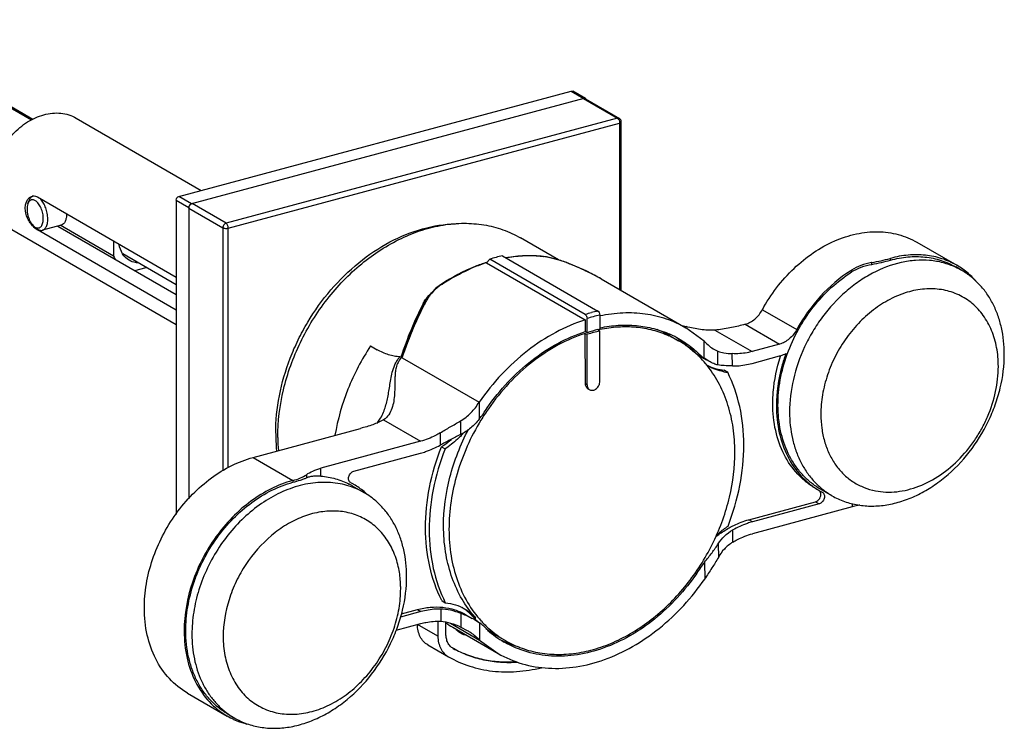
# Model space of a CAD drawing. Header units: millimetres. Extents: x -130 to 358, y 38 to 352.
# Tile 3 of 3: x 204 to 358, y 38 to 148. Entities that reach past the tile are written whole.
import ezdxf

# ---------------------------------------------------------------- set-up
doc = ezdxf.new("R2010")
doc.units = ezdxf.units.MM
doc.header["$LTSCALE"] = 30.734
doc.layers.get('0').update_dxf_attribs({"linetype": 'CONTINUOUS'})

msp = doc.modelspace()

# ---------------------------------------------------------------- linework, layer by layer
at = {"color": 7, "linetype": 'Continuous'}
for p, q in [((179.39, 148.24), (206.32, 132.69)), ((180.53, 147.81), (206.51, 132.8)), ((229.22, 120.78), (290.25, 137.14)), ((292.47, 135.98), (290.5, 137.12)), ((292.22, 136), (231.19, 119.64)), ((292.44, 135.95), (297.73, 132.89)), ((213.25, 132.95), (232.71, 121.72)), ((298.03, 106.16), (298.03, 132.37)), ((205.74, 119.62), (205.89, 120.08)), ((207.23, 120.72), (228.81, 108.26)), ((228.81, 120.21), (228.81, 71.39)), ((230.78, 119.07), (230.78, 73.82)), ((203.25, 115.64), (228.81, 100.87)), ((206.67, 116.16), (206.73, 116.12)), ((206.67, 116.16), (207.04, 115.85)), ((207.04, 115.85), (207.11, 115.79)), ((228.81, 103.12), (207.24, 115.58)), ((210.93, 116.32), (208.01, 115.53)), ((210.4, 116.18), (228.81, 105.55)), ((219.08, 111.5), (210.78, 116.3)), ((219.07, 113.88), (219.08, 111.5)), ((288.26, 110.93), (282.35, 114.35)), ((343.99, 113.67), (350.18, 110.09)), ((228.81, 107.05), (220.51, 111.85)), ((277.06, 110.49), (277.56, 111.02)), ((277.06, 110.49), (292.42, 101.62)), ((292.41, 102.44), (277.56, 111.02)), ((279.55, 111.56), (294.4, 102.98)), ((285.9, 111.45), (285.9, 111.45)), ((336.99, 110.23), (336.99, 110.51)), ((339.83, 111.16), (339.89, 111.17)), ((222.38, 109.26), (224.16, 109.74)), ((350.99, 109.28), (350.03, 109.83)), ((294.88, 107.98), (308.07, 100.36)), ((270.08, 107.18), (270.08, 107.18)), ((292.42, 101.62), (292.42, 99.78)), ((292.7, 99.61), (292.7, 101.82)), ((294.68, 102.36), (294.68, 100.15)), ((294.7, 102.22), (294.68, 102.21)), ((294.7, 102.2), (294.68, 102.19)), ((292.7, 99.61), (292.42, 99.78)), ((294.44, 100.05), (294.4, 100.04)), ((294.44, 100.04), (294.4, 100.04)), ((294.69, 99.88), (294.4, 100.04)), ((294.62, 100.14), (294.68, 100.15)), ((294.62, 100.14), (294.68, 100.15)), ((294.7, 92.07), (294.69, 99.88)), ((310.92, 98.29), (308.07, 100.36)), ((317.28, 100.93), (317.02, 100.86)), ((292.42, 99.5), (292.7, 99.34)), ((292.44, 91.69), (292.42, 99.5)), ((292.72, 91.53), (292.7, 99.34)), ((305.51, 99.18), (306.92, 98.37)), ((306.99, 98.48), (306.97, 98.5)), ((307.04, 98.55), (307.01, 98.57)), ((307.07, 98.63), (307.09, 98.62)), ((307.07, 98.63), (307.09, 98.61)), ((308.28, 97.54), (309.69, 96.73)), ((312.5, 97), (313.05, 96.73)), ((313.06, 94.61), (313.05, 96.73)), ((322.63, 97.84), (318.36, 96.69)), ((263.76, 95.81), (263.58, 95.87)), ((263.87, 95.78), (263.76, 95.81)), ((263.87, 95.78), (263.96, 95.73)), ((263.96, 95.73), (275.92, 88.82)), ((310.27, 95.97), (311.29, 95.38)), ((311.65, 95.18), (310.93, 95.64)), ((318.37, 94.85), (322.63, 96)), ((311.4, 94.55), (311.41, 94.54)), ((311.4, 94.55), (311.41, 94.54)), ((314.57, 93.46), (314.01, 93.78)), ((292.83, 90.92), (293.11, 90.76)), ((261.06, 86.09), (261.04, 86.08)), ((273.02, 85.9), (273.03, 83.78)), ((240.76, 80.23), (257.46, 84.75)), ((266.82, 82.74), (251.32, 78.55)), ((270.05, 81.89), (270.62, 81.56)), ((256.44, 78.1), (266.82, 80.9)), ((249.08, 77.56), (249.08, 77.07)), ((255.96, 76.3), (255.94, 76.31)), ((256.4, 76.06), (255.96, 76.3)), ((258.05, 74.76), (256.25, 75.8)), ((256.42, 76.04), (256.4, 76.06)), ((256.42, 76.04), (256.4, 76.06)), ((328.81, 75.09), (328.83, 75.07)), ((328.81, 75.09), (328.83, 75.07)), ((328.83, 75.07), (329.28, 74.83)), ((330.79, 74.29), (328.98, 75.33)), ((329.28, 74.83), (329.3, 74.82)), ((317.85, 70.55), (328.24, 73.36)), ((328.8, 73.04), (318.42, 70.23)), ((333.92, 72.58), (318.42, 68.39)), ((313.11, 66.83), (313.12, 64.71)), ((309.52, 62.37), (309.76, 62.23)), ((270.1, 58), (270.66, 57.67)), ((266.87, 56.28), (263.69, 55.42)), ((263.84, 55.94), (266.31, 56.61)), ((273.09, 56), (273.09, 53.88)), ((273.84, 55.81), (274.85, 55.22)), ((263.02, 53.4), (266.87, 54.44)), ((269.5, 54.78), (269.51, 52.47)), ((270.7, 54.57), (270.65, 54.6)), ((270.74, 54.64), (270.7, 54.67)), ((270.75, 52.81), (270.74, 54.64)), ((271.48, 54.48), (276, 51.87)), ((271.82, 53.86), (278.86, 49.79)), ((273.09, 53.88), (274.06, 53.37)), ((275.99, 54.51), (275.21, 55.02)), ((278.6, 52.6), (280.01, 51.78)), ((267.96, 51.1), (271.14, 49.26)), ((271.91, 50.54), (271.89, 50.56)), ((276, 51.87), (278.86, 49.79)), ((279.89, 51.51), (279.83, 51.54)), ((279.86, 51.52), (279.83, 51.54)), ((279.89, 51.51), (279.86, 51.52)), ((279.89, 51.6), (279.92, 51.59)), ((279.93, 51.69), (279.96, 51.67)), ((271.14, 49.26), (271.17, 49.24)), ((230.55, 43.64), (236.74, 40.06)), ((237.85, 39.77), (236.89, 40.32))]:
    msp.add_line(p, q, dxfattribs=at)
at = {"color": 9, "linetype": 'Continuous'}
for p, q in [((290.25, 137.14), (292.22, 136)), ((292.14, 135.98), (297.43, 132.93)), ((297.43, 132.93), (236.57, 116.61)), ((236.9, 115.86), (297.77, 132.18)), ((297.77, 132.18), (297.77, 106.31)), ((228.81, 120.21), (230.78, 119.07)), ((231.19, 119.64), (229.22, 120.78)), ((236.57, 116.61), (231.27, 119.67)), ((230.78, 118.98), (236.07, 115.92)), ((207.24, 115.58), (207.39, 115.61)), ((236.07, 115.92), (236.07, 78.15)), ((236.9, 78.63), (236.9, 115.86)), ((285.95, 111.44), (285.9, 111.45)), ((285.9, 111.44), (285.95, 111.44)), ((285.9, 111.44), (285.95, 111.44)), ((289.53, 110.5), (289.54, 110.5)), ((339.89, 110.9), (339.89, 111.17)), ((333.84, 109.34), (333.84, 109.05)), ((267.6, 104.55), (267.21, 104.15)), ((267.36, 104.09), (267.6, 104.55)), ((319.96, 103.19), (325.31, 100.1)), ((312.59, 100.02), (318.36, 96.69)), ((317.28, 100.93), (322.63, 97.84)), ((310.93, 95.64), (310.92, 98.29)), ((263.96, 95.73), (263.97, 95.75)), ((263.96, 95.73), (263.97, 95.74)), ((315.3, 94.45), (315.29, 96.36)), ((292.72, 91.53), (292.44, 91.69)), ((275.92, 88.82), (275.93, 86.17)), ((261.04, 86.08), (266.82, 82.74)), ((269.88, 84.07), (269.88, 82.16)), ((240.76, 80.23), (246.95, 76.65)), ((251.32, 77.35), (251.32, 78.55)), ((246.95, 76.65), (246.95, 76.38)), ((255.96, 76.3), (255.94, 76.31)), ((328.24, 73.36), (328.8, 73.04)), ((333.92, 73.08), (333.92, 72.58)), ((318.42, 70.23), (317.85, 70.55)), ((315.35, 67.06), (315.35, 68.97)), ((310.99, 63.98), (311, 61.34)), ((269.94, 56.68), (269.94, 54.78)), ((266.31, 56.61), (266.87, 56.28)), ((274.86, 55.61), (275.42, 55.28)), ((269.51, 52.47), (266.34, 54.3)), ((275.99, 54.51), (276, 51.87)), ((271.89, 50.56), (271.91, 50.54))]:
    msp.add_line(p, q, dxfattribs=at)
at = {"color": 7, "linetype": 'Continuous'}
for points in [[(289.53, 110.5), (288.35, 110.91), (286.98, 111.27), (285.9, 111.45)], [(294.88, 107.98), (292.55, 109.21), (289.53, 110.5)], [(268.5, 105.83), (268.2, 105.5), (268.09, 105.38)], [(270.08, 107.18), (269.21, 106.53), (268.5, 105.83)]]:
    msp.add_lwpolyline(points, dxfattribs=at)
for centre, radius, start, end in [((297.43, 132.37), 0.6, 0, 59.9904), ((206.71, 119.82), 1.05, 97.5046, 105.1815), ((206.77, 120.12), 0.744, 105.1764, 115.4673), ((206.71, 119.84), 1.02, 96.8826, 97.47), ((206.77, 120.13), 0.735, 103.6801, 105.1399), ((208.67, 117.94), 2.76, 232.4048, 234.2173), ((223.28, 113.31), 4.57, 203.3361, 211.2381), ((285.08, 87.18), 25, 102.7837, 107.4942), ((338.62, 100.87), 9.78, 99.6233, 99.9885), ((329.97, 147.98), 38.12, 280.6077, 284.9877), ((345.37, 91.06), 21.61, 122.2135, 122.6572), ((345.15, 99.16), 11.68, 59.9929, 65.3717), ((344.26, 99.83), 11.85, 54.4526, 59.9894), ((321.06, 76.93), 60.34, 153.1869, 161.7432), ((299.62, 77.99), 22.71, 103.3072, 107.7395), ((299.45, 78.34), 22.06, 102.4709, 107.6032), ((299.4, 78.87), 21.8, 102.6527, 103.2725), ((298.98, 79.31), 21.23, 101.6499, 102.3507), ((297.71, 85.67), 15.6, 60.0019, 67.8781), ((314.04, 122.54), 22.76, 252.7312, 253.7694), ((313.68, 121.29), 21.46, 253.7663, 254.9732), ((299.72, 77.41), 23.02, 107.5577, 107.7566), ((299.13, 84.9), 15.56, 59.992, 65.9248), ((299.19, 85), 15.74, 59.9947, 65.9882), ((297.75, 85.77), 15.8, 54.1066, 57.0857), ((297.66, 85.64), 15.96, 48.2366, 53.9878), ((316.17, 102.86), 8.92, 223.429, 234.0286), ((267.81, 92.36), 5.49, 140.371, 145.2174), ((298.74, 84.43), 16.17, 44.9897, 45.9281), ((298.51, 84.21), 16.49, 40.1207, 44.9704), ((347.33, 87.89), 25.82, 161.4946, 161.8079), ((298.21, 83.95), 16.88, 38.0757, 40.1251), ((314.71, 101.14), 7.38, 243.3694, 245.0057), ((315.45, 101.46), 8.06, 259.2991, 263.7112), ((260.59, 98.26), 19.53, 321.7755, 328.0701), ((306.31, 67.66), 35.27, 145.1846, 148.6217), ((272.49, 83.98), 28.21, 179.9982, 181.3492), ((271.29, 83.94), 27.01, 181.3167, 185.793), ((272.69, 83.39), 28.07, 180.088, 184.3033), ((261.83, 94.63), 15.76, 315.8945, 316.3013), ((261.73, 94.72), 15.89, 316.3029, 317.7866), ((251.37, 60.35), 16.89, 105.1391, 105.4518), ((250.41, 65.68), 11.69, 62.5022, 63.0955), ((250.41, 65.69), 11.68, 59.9921, 62.5023), ((250.43, 65.73), 11.93, 50.5125, 59.8488), ((334.82, 85.44), 11.67, 236.8771, 239.9914), ((339.49, 85), 10.14, 256.2076, 256.6549), ((250.37, 65.65), 12.03, 49.7966, 50.5186), ((250.31, 65.58), 12.12, 47.5022, 49.7945), ((326.33, 51.9), 19.53, 141.7756, 148.0701), ((269.39, 50.64), 7.38, 54.9461, 58.3054), ((286.88, 66.64), 16.32, 222.5451, 224.8676), ((269.77, 50.09), 7.67, 42.5336, 47.3024), ((287.61, 66.47), 16.55, 220.4837, 222.544), ((286.74, 66.5), 16.12, 224.8678, 228.1466), ((280.27, 68.48), 16.89, 235.4798, 239.9824), ((270.76, 47.3), 8.92, 43.429, 54.0285), ((288.22, 65.76), 16.22, 222.5033, 228.3467), ((286.43, 66.13), 15.64, 232.7996, 234.1002), ((287.93, 65.44), 15.79, 228.363, 234.0036), ((250.92, 53.27), 20.87, 179.8859, 180.1153), ((287.86, 65.33), 15.96, 228.2366, 233.9878), ((286.39, 66.08), 15.57, 234.0987, 239.9863), ((287.75, 65.17), 15.77, 233.9925, 239.8666), ((287.8, 65.27), 15.58, 234.016, 239.9847), ((286.33, 65.99), 15.76, 242.8659, 245.8702), ((286.42, 66.19), 15.98, 245.9973, 254.1891), ((242.68, 50.35), 11.87, 239.9973, 245.4333), ((243.7, 49.9), 11.7, 234.5799, 239.9851)]:
    msp.add_arc(centre, radius, start, end, dxfattribs=at)
at = {"color": 9, "linetype": 'Continuous'}
for centre, radius, start, end in [((284.93, 85.67), 26.03, 107.5976, 112.4565), ((283.95, 89.31), 22.26, 98.5135, 99.8407), ((283.87, 89.92), 21.64, 95.0074, 98.5184), ((283.78, 90.85), 20.71, 91.2406, 94.9944), ((283.76, 91.86), 19.7, 85.5127, 91.2338), ((283.81, 92.68), 18.87, 83.627, 85.4744), ((285.29, 84.78), 26.99, 112.4439, 113.5433), ((277.26, 77.43), 35.27, 60.0149, 63.782), ((273.66, 101.2), 6.94, 138.1508, 141.5839), ((273.76, 101.22), 6.92, 138.9004, 141.3756), ((274.69, 100.23), 8.29, 123.1106, 123.5309), ((310.33, 82.05), 48.21, 152.1051, 152.8426), ((273.48, 101.35), 6.7, 141.5942, 143.2568), ((273.55, 101.39), 6.65, 141.375, 143.8953), ((300, 78.38), 25.23, 105.2301, 107.4902), ((299.78, 79.19), 24.4, 102.7477, 105.2378), ((300.17, 78.16), 24.81, 105.2303, 107.5296), ((299.96, 78.96), 23.98, 102.7069, 105.2382), ((531.63, 569.1), 544.66, 239.9688, 240.0911)]:
    msp.add_arc(centre, radius, start, end, dxfattribs=at)
at = {"color": 7, "linetype": 'Continuous'}
for points, knots in [([(290.25, 137.14), (290.3, 137.15), (290.38, 137.16), (290.47, 137.14), (290.5, 137.12)], [0, 0, 0, 0, 0.516007, 1, 1, 1, 1]), ([(292.14, 135.98), (292.15, 135.99), (292.2, 136), (292.26, 136), (292.29, 136)], [0, 0, 0, 0, 0.257727, 1, 1, 1, 1]), ([(292.38, 136.01), (292.37, 136.01), (292.32, 136.02), (292.26, 136.01), (292.22, 136)], [0, 0, 0, 0, 0.242507, 1, 1, 1, 1]), ([(292.29, 136), (292.31, 136), (292.36, 135.99), (292.41, 135.97), (292.44, 135.95)], [0, 0, 0, 0, 0.255108, 1, 1, 1, 1]), ([(292.57, 135.88), (292.57, 135.89), (292.54, 135.93), (292.5, 135.96), (292.47, 135.98)], [0, 0, 0, 0, 0.255656, 1, 1, 1, 1]), ([(203.25, 115.64), (202.91, 115.83), (202.26, 116.3), (201.43, 117.2), (200.78, 118.27), (200.14, 119.92), (199.85, 122.27), (200.31, 125.19), (201.49, 128.03), (203.3, 130.51), (205.57, 132.43), (207.34, 133.24), (208.23, 133.48)], [0, 0, 0, 0, 0.052531, 0.105965, 0.161073, 0.218409, 0.340324, 0.471495, 0.608215, 0.745202, 0.877101, 1, 1, 1, 1]), ([(208.23, 133.48), (208.67, 133.6), (209.55, 133.76), (210.87, 133.76), (212.12, 133.5), (212.89, 133.16), (213.25, 132.95)], [0, 0, 0, 0, 0.263449, 0.516039, 0.760259, 1, 1, 1, 1]), ([(205.33, 118.97), (205.33, 119.19), (205.38, 119.62), (205.61, 120.2), (205.97, 120.62), (206.28, 120.79), (206.44, 120.83)], [0, 0, 0, 0, 0.291785, 0.554829, 0.789175, 1, 1, 1, 1]), ([(205.74, 119.62), (205.69, 119.5), (205.63, 119.21), (205.6, 118.76), (205.64, 118.27), (205.75, 117.77), (205.91, 117.29), (206.12, 116.84), (206.37, 116.46), (206.57, 116.25), (206.67, 116.16)], [0, 0, 0, 0, 0.108457, 0.230528, 0.362619, 0.499987, 0.637357, 0.769448, 0.891517, 1, 1, 1, 1]), ([(207.04, 120.03), (206.97, 120.08), (206.85, 120.17), (206.65, 120.25), (206.45, 120.28), (206.27, 120.25), (206.09, 120.16), (205.95, 120.03), (205.82, 119.84), (205.76, 119.7), (205.74, 119.62)], [0, 0, 0, 0, 0.14184, 0.268939, 0.38447, 0.493988, 0.60451, 0.722798, 0.853761, 1, 1, 1, 1]), ([(206.45, 120.8), (206.39, 120.77), (206.27, 120.69), (206.12, 120.53), (205.99, 120.32), (205.92, 120.16), (205.89, 120.08)], [0, 0, 0, 0, 0.219224, 0.455175, 0.71431, 1, 1, 1, 1]), ([(206.59, 120.86), (206.69, 120.87), (206.92, 120.86), (207.14, 120.78), (207.23, 120.72)], [0, 0, 0, 0, 0.490923, 1, 1, 1, 1]), ([(206.73, 116.12), (206.8, 116.06), (206.96, 115.96), (207.17, 115.89), (207.34, 115.88), (207.45, 115.9), (207.56, 115.93), (207.7, 116.01), (207.86, 116.17), (208, 116.42), (208.1, 116.74), (208.15, 117.1), (208.15, 117.5), (208.11, 117.92), (208.02, 118.35), (207.89, 118.76), (207.72, 119.15), (207.52, 119.5), (207.29, 119.8), (207.12, 119.97), (207.04, 120.03)], [0, 0, 0, 0, 0.053248, 0.099754, 0.121269, 0.142167, 0.162979, 0.184246, 0.229878, 0.281978, 0.341608, 0.408527, 0.481609, 0.559155, 0.639108, 0.719239, 0.797303, 0.871209, 0.939184, 1, 1, 1, 1]), ([(208.01, 115.53), (208.09, 115.55), (208.23, 115.62), (208.42, 115.78), (208.57, 116), (208.7, 116.27), (208.78, 116.59), (208.83, 116.95), (208.85, 117.34), (208.82, 117.89), (208.68, 118.59), (208.44, 119.26), (208.18, 119.75), (207.97, 120.07), (207.75, 120.35), (207.58, 120.5), (207.5, 120.57)], [0, 0, 0, 0, 0.039568, 0.081667, 0.128202, 0.180219, 0.238012, 0.301298, 0.369381, 0.44127, 0.591435, 0.74126, 0.81274, 0.880276, 0.942915, 1, 1, 1, 1]), ([(228.81, 120.21), (228.81, 120.34), (228.89, 120.59), (229.1, 120.75), (229.22, 120.78)], [0, 0, 0, 0, 0.510722, 1, 1, 1, 1]), ([(230.78, 118.98), (230.78, 119.13), (230.88, 119.43), (231.13, 119.63), (231.27, 119.67)], [0, 0, 0, 0, 0.510721, 1, 1, 1, 1]), ([(231.03, 119.57), (230.95, 119.51), (230.83, 119.36), (230.78, 119.17), (230.78, 119.07)], [0, 0, 0, 0, 0.503663, 1, 1, 1, 1]), ([(231.19, 119.64), (231.18, 119.64), (231.12, 119.62), (231.07, 119.59), (231.03, 119.57)], [0, 0, 0, 0, 0.239989, 1, 1, 1, 1]), ([(206.61, 116.09), (206.43, 116.27), (206.09, 116.68), (205.56, 117.61), (205.33, 118.43), (205.33, 118.97)], [0, 0, 0, 0, 0.239298, 0.496118, 1, 1, 1, 1]), ([(211.76, 118.08), (211.76, 117.86), (211.73, 117.46), (211.57, 116.92), (211.31, 116.51), (211.05, 116.36), (210.93, 116.32)], [0, 0, 0, 0, 0.314281, 0.584549, 0.808316, 1, 1, 1, 1]), ([(244.28, 83.99), (244.28, 85.94), (244.69, 89.93), (246.1, 94.76), (247.74, 98.52), (249.71, 102.16), (252.71, 106.34), (257.02, 110.58), (261.85, 113.83), (266.97, 115.93), (270.52, 116.5), (272.24, 116.54)], [0, 0, 0, 0, 0.12499, 0.254838, 0.320922, 0.387293, 0.519387, 0.648544, 0.772488, 0.889743, 1, 1, 1, 1]), ([(244.61, 83.35), (244.61, 85.84), (245.25, 90.94), (247.44, 97.01), (249.97, 101.59), (252.95, 105.87), (257.37, 110.46), (262.61, 113.87), (267.01, 115.62), (270.28, 116.42), (273.52, 116.7), (276.66, 116.46), (279.64, 115.7), (281.49, 114.85), (282.35, 114.35)], [0, 0, 0, 0, 0.129999, 0.265586, 0.334328, 0.402902, 0.537173, 0.664822, 0.72553, 0.783953, 0.840213, 0.894621, 0.947671, 1, 1, 1, 1]), ([(206.98, 115.75), (206.95, 115.78), (206.82, 115.88), (206.7, 116), (206.61, 116.09)], [0, 0, 0, 0, 0.236475, 1, 1, 1, 1]), ([(207.24, 115.58), (207.23, 115.58), (207.16, 115.62), (207.1, 115.67), (207.06, 115.7)], [0, 0, 0, 0, 0.239618, 1, 1, 1, 1]), ([(207.11, 115.79), (207.18, 115.73), (207.33, 115.63), (207.56, 115.54), (207.79, 115.5), (207.94, 115.51), (208.01, 115.53)], [0, 0, 0, 0, 0.286431, 0.544019, 0.778515, 1, 1, 1, 1]), ([(319.96, 103.19), (321.26, 105.55), (323.73, 108.81), (327.82, 112.12), (331.1, 113.95), (334.5, 115.07), (337.88, 115.43), (341.11, 115), (343.09, 114.19), (343.99, 113.67)], [0, 0, 0, 0, 0.279231, 0.414133, 0.543268, 0.665754, 0.781697, 0.892341, 1, 1, 1, 1]), ([(221.51, 110.86), (221.1, 111.1), (220.35, 111.84), (220.02, 112.82), (219.94, 113.34)], [0, 0, 0, 0, 0.479135, 1, 1, 1, 1]), ([(222.8, 110.47), (222.69, 110.48), (222.24, 110.53), (221.8, 110.69), (221.51, 110.86)], [0, 0, 0, 0, 0.255463, 1, 1, 1, 1]), ([(277.06, 110.52), (276.46, 110.34), (274.02, 109.47), (271.71, 108.25), (270.08, 107.18)], [0, 0, 0, 0, 0.243231, 1, 1, 1, 1]), ([(285.9, 111.45), (284.96, 111.56), (283.01, 111.63), (281.08, 111.43), (280.11, 111.26)], [0, 0, 0, 0, 0.492646, 1, 1, 1, 1]), ([(350.02, 109.78), (349.39, 110.07), (348.06, 110.54), (345.96, 110.9), (343.77, 110.91), (340.73, 110.45), (337.72, 109.3), (334.92, 107.59), (332.17, 105.45), (329.76, 102.82), (327.76, 99.84), (326.08, 96.66), (324.62, 92.48), (324.19, 88.98), (324.19, 87.27)], [0, 0, 0, 0, 0.052315, 0.105633, 0.160494, 0.217285, 0.3371, 0.400333, 0.465422, 0.599506, 0.667774, 0.736121, 0.870809, 1, 1, 1, 1]), ([(336.93, 110.5), (336.37, 110.4), (335.3, 110.12), (334.3, 109.63), (333.84, 109.34)], [0, 0, 0, 0, 0.509361, 1, 1, 1, 1]), ([(336.99, 110.23), (337.5, 110.33), (338.47, 110.53), (339.43, 110.77), (339.89, 110.9)], [0, 0, 0, 0, 0.518631, 1, 1, 1, 1]), ([(350.18, 110.09), (349.45, 110.51), (347.87, 111.21), (345.3, 111.74), (342.6, 111.75), (340.79, 111.42), (339.89, 111.17)], [0, 0, 0, 0, 0.239739, 0.483972, 0.736529, 1, 1, 1, 1]), ([(339.89, 110.9), (340.78, 111.14), (342.56, 111.47), (345.22, 111.46), (347.35, 111.02), (348.93, 110.42), (349.67, 110.04), (350.03, 109.83)], [0, 0, 0, 0, 0.263394, 0.515846, 0.760003, 0.88029, 1, 1, 1, 1]), ([(323.84, 96.3), (324.31, 97.61), (325.19, 99.53), (326.64, 101.91), (328.26, 104.16), (330.57, 106.67), (332.72, 108.34), (333.84, 109.05)], [0, 0, 0, 0, 0.253638, 0.381036, 0.507979, 0.758055, 1, 1, 1, 1]), ([(333.7, 109.25), (331.98, 108.15), (328.77, 105.4), (326.33, 101.96), (325.31, 100.1)], [0, 0, 0, 0, 0.490855, 1, 1, 1, 1]), ([(333.84, 109.05), (334.31, 109.35), (335.33, 109.85), (336.43, 110.14), (336.99, 110.23)], [0, 0, 0, 0, 0.490712, 1, 1, 1, 1]), ([(357.58, 96.3), (357.58, 97.68), (357.37, 99.73), (356.63, 102.3), (355.88, 104.06), (354.93, 105.67), (353.79, 107.09), (352.48, 108.31), (351.5, 108.98), (350.99, 109.28)], [0, 0, 0, 0, 0.271235, 0.400803, 0.526365, 0.648323, 0.767321, 0.884209, 1, 1, 1, 1]), ([(353.17, 107.65), (353.02, 107.82), (352.39, 108.48), (351.7, 109.08), (351.15, 109.47)], [0, 0, 0, 0, 0.252184, 1, 1, 1, 1]), ([(356.66, 94.38), (356.66, 95.36), (356.49, 97.27), (355.71, 99.96), (354.62, 101.94), (353.53, 103.28), (352.62, 104.16), (351.61, 104.9), (350.51, 105.51), (349.34, 105.97), (348.11, 106.28), (346.83, 106.44), (345.05, 106.45), (343.23, 106.15), (341.46, 105.57), (340.11, 104.98), (338.8, 104.26), (337.09, 103.11), (335.09, 101.37), (333.01, 98.9), (331.3, 96.11), (330.03, 93.12), (329.24, 90.03), (329.06, 87.94), (329.06, 86.91)], [0, 0, 0, 0, 0.063339, 0.123362, 0.180332, 0.207952, 0.235149, 0.262095, 0.288973, 0.315972, 0.343274, 0.371044, 0.399419, 0.458297, 0.488998, 0.52053, 0.552868, 0.585956, 0.654001, 0.723873, 0.794517, 0.864793, 0.933599, 1, 1, 1, 1]), ([(267.21, 104.15), (267.26, 104.25), (267.52, 104.69), (267.83, 105.09), (268.09, 105.38)], [0, 0, 0, 0, 0.241456, 1, 1, 1, 1]), ([(294.4, 102.98), (294.44, 102.96), (294.52, 102.88), (294.64, 102.67), (294.68, 102.49), (294.68, 102.36)], [0, 0, 0, 0, 0.206096, 0.458365, 1, 1, 1, 1]), ([(308.07, 100.36), (307.11, 100.92), (305.06, 101.84), (301.74, 102.62), (298.23, 102.77), (295.88, 102.47), (294.7, 102.22)], [0, 0, 0, 0, 0.241132, 0.4861, 0.738227, 1, 1, 1, 1]), ([(317.28, 100.93), (317.83, 101.08), (318.9, 101.69), (319.66, 102.64), (319.96, 103.19)], [0, 0, 0, 0, 0.479318, 1, 1, 1, 1]), ([(292.42, 101.62), (290.83, 101.11), (287.68, 99.76), (283.3, 96.88), (279.29, 93.21), (276.98, 90.34), (275.92, 88.82)], [0, 0, 0, 0, 0.235146, 0.481786, 0.737804, 1, 1, 1, 1]), ([(292.41, 102.44), (292.46, 102.42), (292.54, 102.34), (292.65, 102.14), (292.7, 101.95), (292.7, 101.82)], [0, 0, 0, 0, 0.20605, 0.458349, 1, 1, 1, 1]), ([(277.16, 87.93), (278.14, 89.34), (280.28, 91.99), (283.99, 95.38), (288.04, 98.05), (290.95, 99.31), (292.42, 99.78)], [0, 0, 0, 0, 0.262119, 0.518083, 0.764742, 1, 1, 1, 1]), ([(294.69, 100.37), (295.63, 100.57), (297.53, 100.83), (300.35, 100.8), (303.07, 100.34), (304.78, 99.74), (305.6, 99.38)], [0, 0, 0, 0, 0.260855, 0.513261, 0.758878, 1, 1, 1, 1]), ([(305.48, 99.1), (304.67, 99.46), (302.98, 100.05), (300.3, 100.51), (297.5, 100.55), (295.63, 100.29), (294.7, 100.1)], [0, 0, 0, 0, 0.241156, 0.486783, 0.739165, 1, 1, 1, 1]), ([(312.59, 100.02), (311.83, 99.97), (310.32, 100.06), (308.84, 100.37), (308.12, 100.56)], [0, 0, 0, 0, 0.500017, 1, 1, 1, 1]), ([(317.02, 100.86), (316.68, 100.77), (315.98, 100.58), (314.51, 100.25), (313.37, 100.09), (312.59, 100.02)], [0, 0, 0, 0, 0.23601, 0.48029, 1, 1, 1, 1]), ([(325.31, 100.1), (325.01, 99.55), (324.25, 98.6), (323.18, 97.99), (322.63, 97.84)], [0, 0, 0, 0, 0.520682, 1, 1, 1, 1]), ([(292.42, 99.5), (290.97, 99.04), (288.09, 97.79), (284.09, 95.16), (280.43, 91.81), (278.32, 89.19), (277.35, 87.8)], [0, 0, 0, 0, 0.235277, 0.481939, 0.737902, 1, 1, 1, 1]), ([(309.99, 96.05), (309.52, 96.5), (308.55, 97.34), (307.47, 98.05), (306.92, 98.37)], [0, 0, 0, 0, 0.501594, 1, 1, 1, 1]), ([(307.09, 98.62), (307.32, 98.48), (308.24, 97.92), (309.09, 97.26), (309.69, 96.73)], [0, 0, 0, 0, 0.249541, 1, 1, 1, 1]), ([(310.92, 98.29), (311.17, 98.02), (311.67, 97.55), (312.22, 97.15), (312.5, 97)], [0, 0, 0, 0, 0.535639, 1, 1, 1, 1]), ([(263.58, 95.87), (263.29, 95.87), (262.7, 95.94), (261.82, 96.17), (260.93, 96.53), (260.34, 96.82), (260.05, 96.98)], [0, 0, 0, 0, 0.231869, 0.475671, 0.732135, 1, 1, 1, 1]), ([(310.27, 95.97), (310.09, 96.07), (309.37, 96.52), (308.72, 97.08), (308.28, 97.54)], [0, 0, 0, 0, 0.248987, 1, 1, 1, 1]), ([(313.05, 96.73), (313.36, 96.62), (314.1, 96.45), (314.86, 96.38), (315.29, 96.36)], [0, 0, 0, 0, 0.425785, 1, 1, 1, 1]), ([(318.36, 96.69), (318.11, 96.62), (317.1, 96.39), (316.06, 96.31), (315.29, 96.36)], [0, 0, 0, 0, 0.257717, 1, 1, 1, 1]), ([(261.05, 87.27), (261.29, 87.86), (261.56, 88.79), (261.81, 90.06), (261.97, 91.06), (262.14, 92.11), (262.34, 93.21), (262.6, 94.16), (262.94, 94.93), (263.17, 95.31), (263.3, 95.5)], [0, 0, 0, 0, 0.222243, 0.336722, 0.454502, 0.576754, 0.705619, 0.84539, 0.921121, 1, 1, 1, 1]), ([(263.87, 95.78), (263.64, 95.55), (263.27, 95.05), (262.99, 94.22), (262.87, 93.44), (262.81, 92.49), (262.81, 91.39), (262.77, 90.14), (262.66, 88.96), (262.39, 87.86), (261.91, 86.84), (261.37, 86.3), (261.06, 86.09)], [0, 0, 0, 0, 0.091321, 0.175718, 0.250475, 0.319409, 0.447384, 0.566854, 0.679899, 0.787702, 0.892442, 1, 1, 1, 1]), ([(313.06, 94.61), (312.83, 94.65), (312.34, 94.81), (311.89, 95.04), (311.65, 95.18)], [0, 0, 0, 0, 0.450477, 1, 1, 1, 1]), ([(321.58, 88.57), (321.58, 89.18), (321.68, 91.68), (322.21, 94.15), (322.8, 95.95)], [0, 0, 0, 0, 0.243434, 1, 1, 1, 1]), ([(323.62, 96.39), (323.38, 95.72), (322.54, 93.08), (322.14, 90.3), (322.14, 88.24)], [0, 0, 0, 0, 0.25697, 1, 1, 1, 1]), ([(322.39, 88.31), (322.39, 89.64), (322.65, 92.37), (323.37, 95), (323.84, 96.3)], [0, 0, 0, 0, 0.490716, 1, 1, 1, 1]), ([(322.63, 96), (322.71, 96.03), (323.05, 96.13), (323.38, 96.27), (323.62, 96.39)], [0, 0, 0, 0, 0.244996, 1, 1, 1, 1]), ([(330.79, 74.29), (331.4, 73.94), (332.71, 73.33), (334.83, 72.79), (337.06, 72.62), (339.36, 72.82), (341.68, 73.39), (343.99, 74.31), (346.23, 75.56), (349.12, 77.67), (352.32, 80.99), (354.77, 84.95), (356.21, 88.37), (357.25, 91.84), (357.59, 94.53), (357.58, 96.3)], [0, 0, 0, 0, 0.052317, 0.105354, 0.159749, 0.215996, 0.274405, 0.335098, 0.398019, 0.462954, 0.597191, 0.734281, 0.80262, 0.870035, 1, 1, 1, 1]), ([(315.69, 81.09), (315.69, 82.35), (315.52, 84.81), (314.72, 88.35), (313.41, 91.57), (312.18, 93.49), (311.5, 94.37)], [0, 0, 0, 0, 0.265894, 0.520843, 0.765098, 1, 1, 1, 1]), ([(313.96, 93.55), (313.54, 93.63), (312.72, 93.85), (311.95, 94.21), (311.59, 94.42)], [0, 0, 0, 0, 0.503071, 1, 1, 1, 1]), ([(311.6, 94.45), (311.97, 94.27), (312.76, 93.98), (313.59, 93.83), (314.01, 93.78)], [0, 0, 0, 0, 0.495724, 1, 1, 1, 1]), ([(315.3, 94.45), (314.87, 94.46), (314.12, 94.48), (313.37, 94.56), (313.06, 94.61)], [0, 0, 0, 0, 0.575062, 1, 1, 1, 1]), ([(317.08, 82.18), (317.08, 84.18), (316.68, 88.07), (315.41, 91.78), (314.57, 93.46)], [0, 0, 0, 0, 0.515613, 1, 1, 1, 1]), ([(315.3, 94.45), (315.55, 94.45), (316.58, 94.47), (317.61, 94.65), (318.37, 94.85)], [0, 0, 0, 0, 0.244145, 1, 1, 1, 1]), ([(337.15, 75.14), (337.68, 75.01), (338.77, 74.85), (340.46, 74.84), (342.18, 75.09), (344.52, 75.75), (347.38, 77.19), (350.47, 79.69), (352.65, 82.33), (354.1, 84.68), (355.31, 87.16), (356.36, 90.39), (356.66, 93.07), (356.66, 94.38)], [0, 0, 0, 0, 0.052795, 0.107031, 0.163038, 0.221008, 0.342741, 0.471531, 0.604962, 0.672489, 0.739919, 0.872591, 1, 1, 1, 1]), ([(293.11, 90.76), (293.18, 90.72), (293.35, 90.66), (293.63, 90.66), (293.9, 90.75), (294.26, 90.98), (294.59, 91.42), (294.7, 91.85), (294.7, 92.07)], [0, 0, 0, 0, 0.105422, 0.216221, 0.335593, 0.463817, 0.734869, 1, 1, 1, 1]), ([(292.83, 90.92), (292.77, 90.96), (292.65, 91.05), (292.48, 91.3), (292.44, 91.53), (292.44, 91.69)], [0, 0, 0, 0, 0.233268, 0.474869, 1, 1, 1, 1]), ([(292.72, 91.53), (292.72, 91.37), (292.76, 91.13), (292.94, 90.88), (293.05, 90.79), (293.11, 90.76)], [0, 0, 0, 0, 0.525136, 0.766734, 1, 1, 1, 1]), ([(273.02, 85.9), (273.62, 86.25), (274.71, 87.12), (275.56, 88.23), (275.92, 88.82)], [0, 0, 0, 0, 0.499744, 1, 1, 1, 1]), ([(328.27, 75.4), (327.75, 75.7), (326.76, 76.38), (324.97, 78.04), (323.17, 80.68), (321.86, 84.45), (321.58, 87.17), (321.58, 88.57)], [0, 0, 0, 0, 0.115932, 0.232953, 0.473573, 0.728474, 1, 1, 1, 1]), ([(322.14, 88.24), (322.15, 86.85), (322.42, 84.13), (323.72, 80.37), (325.52, 77.73), (327.31, 76.07), (328.3, 75.39), (328.81, 75.09)], [0, 0, 0, 0, 0.271504, 0.526414, 0.767053, 0.884075, 1, 1, 1, 1]), ([(328.44, 75.67), (327.97, 75.97), (327.07, 76.66), (325.86, 77.89), (324.82, 79.29), (323.64, 81.4), (322.64, 84.43), (322.4, 86.99), (322.39, 88.31)], [0, 0, 0, 0, 0.115676, 0.232712, 0.351994, 0.47425, 0.72921, 1, 1, 1, 1]), ([(261.04, 86.08), (260.52, 85.77), (259.34, 85.26), (258.11, 84.92), (257.46, 84.75)], [0, 0, 0, 0, 0.470002, 1, 1, 1, 1]), ([(260.01, 85.53), (260.07, 85.6), (260.28, 85.85), (260.46, 86.12), (260.59, 86.34)], [0, 0, 0, 0, 0.251482, 1, 1, 1, 1]), ([(269.88, 84.07), (270.39, 84.38), (271.44, 84.99), (272.49, 85.6), (273.02, 85.9)], [0, 0, 0, 0, 0.491508, 1, 1, 1, 1]), ([(276.2, 86.03), (275.4, 84.72), (273.98, 82.02), (271.92, 76.42), (271.22, 71.97), (271.23, 69.06)], [0, 0, 0, 0, 0.256969, 0.511382, 1, 1, 1, 1]), ([(275.93, 86.17), (275.54, 85.68), (274.66, 84.76), (273.59, 84.06), (273.03, 83.78)], [0, 0, 0, 0, 0.498991, 1, 1, 1, 1]), ([(324.19, 87.27), (324.2, 85.89), (324.41, 83.85), (325.14, 81.27), (325.9, 79.51), (326.85, 77.9), (327.99, 76.48), (329.3, 75.26), (330.28, 74.59), (330.79, 74.29)], [0, 0, 0, 0, 0.271235, 0.400803, 0.526365, 0.648323, 0.767321, 0.884209, 1, 1, 1, 1]), ([(329.06, 86.91), (329.06, 86.2), (329.15, 84.8), (329.56, 82.78), (330.25, 80.91), (331.19, 79.23), (332.36, 77.78), (333.76, 76.6), (335.34, 75.7), (336.49, 75.3), (337.07, 75.16)], [0, 0, 0, 0, 0.139236, 0.273264, 0.402122, 0.526291, 0.646706, 0.764703, 0.881897, 1, 1, 1, 1]), ([(270.39, 69.55), (270.38, 72.11), (271.1, 77.35), (273.03, 82.26), (274.28, 84.63)], [0, 0, 0, 0, 0.489242, 1, 1, 1, 1]), ([(269.88, 84.07), (269.63, 83.92), (268.66, 83.38), (267.61, 82.96), (266.82, 82.74)], [0, 0, 0, 0, 0.257429, 1, 1, 1, 1]), ([(273.03, 83.78), (272.49, 83.52), (271.43, 83), (270.39, 82.44), (269.88, 82.16)], [0, 0, 0, 0, 0.510145, 1, 1, 1, 1]), ([(270.05, 81.89), (270.19, 81.98), (270.72, 82.34), (271.23, 82.74), (271.6, 83.05)], [0, 0, 0, 0, 0.246902, 1, 1, 1, 1]), ([(273.14, 83.66), (272.95, 83.46), (272.17, 82.69), (271.3, 82.01), (270.62, 81.56)], [0, 0, 0, 0, 0.25456, 1, 1, 1, 1]), ([(266.82, 80.9), (267.08, 80.98), (268.14, 81.3), (269.15, 81.76), (269.88, 82.16)], [0, 0, 0, 0, 0.243907, 1, 1, 1, 1]), ([(267.59, 69.27), (267.59, 71.38), (268.03, 75.69), (269.25, 79.85), (270.05, 81.89)], [0, 0, 0, 0, 0.490321, 1, 1, 1, 1]), ([(270.62, 81.56), (269.82, 79.52), (268.59, 75.37), (268.15, 71.06), (268.15, 68.95)], [0, 0, 0, 0, 0.509679, 1, 1, 1, 1]), ([(314.62, 69.57), (315.42, 71.61), (316.64, 75.76), (317.08, 80.07), (317.08, 82.18)], [0, 0, 0, 0, 0.509679, 1, 1, 1, 1]), ([(223.86, 56.81), (223.85, 58.07), (224.08, 60.64), (225.05, 64.43), (226.61, 68.1), (228.7, 71.52), (231.26, 74.56), (234.18, 77.1), (237.35, 79.05), (239.62, 79.92), (240.76, 80.23)], [0, 0, 0, 0, 0.122609, 0.249656, 0.379421, 0.509864, 0.638883, 0.764528, 0.885217, 1, 1, 1, 1]), ([(280.01, 51.78), (280.83, 51.31), (282.57, 50.51), (285.39, 49.79), (288.36, 49.56), (291.42, 49.82), (294.52, 50.58), (298.68, 52.24), (302.6, 54.79), (306.09, 58.01), (309.32, 61.73), (311.95, 65.97), (313.87, 70.53), (315.24, 75.15), (315.7, 78.74), (315.69, 81.09)], [0, 0, 0, 0, 0.052318, 0.105357, 0.159755, 0.216003, 0.274414, 0.33511, 0.462731, 0.529339, 0.597177, 0.734271, 0.802613, 0.87003, 1, 1, 1, 1]), ([(249.08, 77.56), (249.37, 77.78), (250.1, 78.17), (250.88, 78.43), (251.32, 78.55)], [0, 0, 0, 0, 0.452427, 1, 1, 1, 1]), ([(255.94, 76.31), (255.87, 76.35), (255.74, 76.46), (255.63, 76.7), (255.6, 76.97), (255.66, 77.37), (255.91, 77.81), (256.25, 78.05), (256.44, 78.1)], [0, 0, 0, 0, 0.106044, 0.21866, 0.341206, 0.473055, 0.746232, 1, 1, 1, 1]), ([(246.87, 76.63), (245.73, 76.32), (243.48, 75.43), (240.33, 73.49), (237.43, 70.95), (234.89, 67.93), (232.81, 64.53), (230.77, 59.75), (230.06, 55.86), (230.05, 53.32)], [0, 0, 0, 0, 0.114972, 0.2358, 0.361536, 0.490611, 0.621098, 0.75092, 1, 1, 1, 1]), ([(246.95, 76.65), (247.36, 76.76), (248.09, 77), (248.79, 77.36), (249.08, 77.56)], [0, 0, 0, 0, 0.543122, 1, 1, 1, 1]), ([(246.95, 76.38), (247.35, 76.49), (247.92, 76.65), (248.63, 76.89), (248.94, 77.01), (249.08, 77.07)], [0, 0, 0, 0, 0.556443, 0.793563, 1, 1, 1, 1]), ([(249.08, 77.07), (249.22, 77.14), (249.54, 77.26), (250.08, 77.36), (250.68, 77.39), (251.1, 77.37), (251.32, 77.35)], [0, 0, 0, 0, 0.209799, 0.44688, 0.710893, 1, 1, 1, 1]), ([(251.32, 77.35), (252.08, 77.28), (253.59, 77), (255.02, 76.44), (255.69, 76.1)], [0, 0, 0, 0, 0.504796, 1, 1, 1, 1]), ([(230.3, 53.3), (230.3, 54.54), (230.52, 57.07), (231.31, 60.17), (232.23, 62.6), (233.35, 64.98), (235.07, 67.79), (237.59, 70.79), (240.47, 73.29), (243.59, 75.21), (245.83, 76.07), (246.95, 76.38)], [0, 0, 0, 0, 0.122597, 0.249634, 0.31434, 0.379478, 0.509909, 0.638917, 0.764548, 0.885229, 1, 1, 1, 1]), ([(246.15, 75.24), (245.11, 74.84), (243.07, 73.82), (240.24, 71.78), (237.67, 69.27), (235.44, 66.36), (233.62, 63.15), (232.27, 59.74), (231.45, 56.26), (231.25, 53.9), (231.26, 52.75)], [0, 0, 0, 0, 0.117062, 0.239269, 0.365531, 0.494342, 0.623954, 0.752542, 0.878375, 1, 1, 1, 1]), ([(258.05, 74.76), (257.63, 75), (256.76, 75.43), (255.37, 75.92), (253.92, 76.24), (251.88, 76.44), (249.23, 76.24), (247.17, 75.64), (246.15, 75.24)], [0, 0, 0, 0, 0.118176, 0.237119, 0.357556, 0.480132, 0.733367, 1, 1, 1, 1]), ([(329.04, 74.7), (329.03, 74.74), (328.99, 74.88), (328.91, 75), (328.83, 75.07)], [0, 0, 0, 0, 0.26403, 1, 1, 1, 1]), ([(264.64, 61.78), (264.64, 63.16), (264.43, 65.2), (263.69, 67.78), (262.94, 69.54), (261.99, 71.15), (260.85, 72.57), (259.54, 73.79), (258.56, 74.46), (258.05, 74.76)], [0, 0, 0, 0, 0.271235, 0.400803, 0.526365, 0.648323, 0.767321, 0.884209, 1, 1, 1, 1]), ([(328.24, 73.36), (328.5, 73.43), (328.96, 73.84), (329.1, 74.43), (329.04, 74.7)], [0, 0, 0, 0, 0.498211, 1, 1, 1, 1]), ([(329.3, 74.82), (329.37, 74.78), (329.49, 74.67), (329.6, 74.43), (329.64, 74.16), (329.58, 73.76), (329.33, 73.32), (328.98, 73.08), (328.8, 73.04)], [0, 0, 0, 0, 0.106044, 0.21866, 0.341206, 0.473055, 0.746232, 1, 1, 1, 1]), ([(335.1, 72.84), (334.99, 72.82), (334.6, 72.75), (334.21, 72.66), (333.92, 72.58)], [0, 0, 0, 0, 0.25781, 1, 1, 1, 1]), ([(263.41, 62.97), (263.24, 63.81), (262.76, 65.44), (261.76, 67.29), (260.76, 68.57), (259.93, 69.41), (259.01, 70.14), (258.02, 70.75), (256.96, 71.24), (255.45, 71.73), (253.43, 72), (250.92, 71.79), (248.38, 71.06), (245.9, 69.82), (242.74, 67.55), (240.07, 64.51), (238.08, 61), (236.61, 57.3), (236.11, 54.33), (236.12, 52.39)], [0, 0, 0, 0, 0.060031, 0.117203, 0.144957, 0.172287, 0.199337, 0.226265, 0.253235, 0.280411, 0.33588, 0.393747, 0.454579, 0.518502, 0.585239, 0.724192, 0.794987, 0.865225, 1, 1, 1, 1]), ([(314.79, 69.29), (315.04, 69.43), (316.02, 69.94), (317.06, 70.34), (317.85, 70.55)], [0, 0, 0, 0, 0.256493, 1, 1, 1, 1]), ([(270.1, 58), (269.26, 59.68), (267.99, 63.39), (267.6, 67.27), (267.59, 69.27)], [0, 0, 0, 0, 0.484387, 1, 1, 1, 1]), ([(268.15, 68.95), (268.16, 66.95), (268.55, 63.06), (269.82, 59.35), (270.66, 57.67)], [0, 0, 0, 0, 0.515613, 1, 1, 1, 1]), ([(275.03, 55.73), (274.27, 56.61), (272.92, 58.58), (271.47, 61.93), (270.58, 65.64), (270.39, 68.23), (270.39, 69.55)], [0, 0, 0, 0, 0.234355, 0.47822, 0.733312, 1, 1, 1, 1]), ([(271.23, 69.06), (271.23, 67.69), (271.44, 64.99), (272.4, 61.14), (273.98, 57.69), (275.44, 55.69), (276.26, 54.8)], [0, 0, 0, 0, 0.267337, 0.522534, 0.766094, 1, 1, 1, 1]), ([(312.65, 67.87), (312.82, 68), (313.5, 68.52), (314.23, 68.98), (314.79, 69.29)], [0, 0, 0, 0, 0.253856, 1, 1, 1, 1]), ([(312.77, 68.14), (312.92, 68.27), (313.51, 68.78), (314.13, 69.25), (314.62, 69.57)], [0, 0, 0, 0, 0.25354, 1, 1, 1, 1]), ([(313.11, 66.83), (313.37, 67.26), (314.03, 68.09), (314.88, 68.71), (315.35, 68.97)], [0, 0, 0, 0, 0.486481, 1, 1, 1, 1]), ([(318.42, 70.23), (318.15, 70.16), (317.1, 69.83), (316.08, 69.37), (315.35, 68.97)], [0, 0, 0, 0, 0.243907, 1, 1, 1, 1]), ([(315.35, 67.06), (315.6, 67.21), (316.57, 67.75), (317.62, 68.17), (318.42, 68.39)], [0, 0, 0, 0, 0.257429, 1, 1, 1, 1]), ([(310.99, 63.98), (311.38, 64.47), (312.11, 65.39), (312.81, 66.35), (313.11, 66.83)], [0, 0, 0, 0, 0.520964, 1, 1, 1, 1]), ([(315.35, 67.06), (314.88, 66.77), (314.01, 66.08), (313.37, 65.18), (313.12, 64.71)], [0, 0, 0, 0, 0.509216, 1, 1, 1, 1]), ([(313.12, 64.71), (312.8, 64.15), (312.08, 63.03), (311.36, 61.92), (311, 61.34)], [0, 0, 0, 0, 0.483516, 1, 1, 1, 1]), ([(263.72, 59.86), (263.72, 60.13), (263.69, 61.17), (263.57, 62.21), (263.41, 62.97)], [0, 0, 0, 0, 0.25517, 1, 1, 1, 1]), ([(237.85, 39.77), (238.46, 39.42), (239.77, 38.81), (241.89, 38.27), (244.12, 38.1), (246.42, 38.3), (248.74, 38.87), (251.05, 39.79), (253.29, 41.04), (256.18, 43.15), (259.38, 46.47), (261.83, 50.42), (263.27, 53.85), (264.31, 57.32), (264.65, 60.01), (264.64, 61.78)], [0, 0, 0, 0, 0.052317, 0.105354, 0.159749, 0.215996, 0.274405, 0.335098, 0.398019, 0.462954, 0.597191, 0.734281, 0.80262, 0.870035, 1, 1, 1, 1]), ([(278.86, 49.79), (280.03, 49.11), (282.58, 48.03), (286.75, 47.34), (291.12, 47.58), (295.55, 48.74), (299.91, 50.78), (305.48, 54.61), (309.02, 58.48), (311, 61.34)], [0, 0, 0, 0, 0.108887, 0.220324, 0.336372, 0.458292, 0.586453, 0.720407, 1, 1, 1, 1]), ([(309.76, 62.23), (307.92, 59.57), (304.63, 55.98), (299.45, 52.43), (295.4, 50.55), (291.28, 49.47), (287.22, 49.24), (283.35, 49.88), (280.98, 50.88), (279.89, 51.51)], [0, 0, 0, 0, 0.279559, 0.41349, 0.54164, 0.663565, 0.779632, 0.891095, 1, 1, 1, 1]), ([(236.12, 52.39), (236.12, 51.41), (236.29, 49.5), (237.07, 46.81), (238.15, 44.83), (239.25, 43.49), (240.16, 42.62), (241.17, 41.87), (242.27, 41.27), (243.44, 40.81), (244.67, 40.49), (245.95, 40.33), (247.73, 40.32), (249.54, 40.62), (251.32, 41.2), (252.66, 41.79), (253.98, 42.51), (255.69, 43.66), (257.69, 45.4), (259.77, 47.88), (261.48, 50.66), (262.75, 53.66), (263.54, 56.74), (263.72, 58.83), (263.72, 59.86)], [0, 0, 0, 0, 0.063339, 0.123362, 0.180332, 0.207952, 0.235149, 0.262095, 0.288973, 0.315972, 0.343274, 0.371044, 0.399419, 0.458297, 0.488998, 0.52053, 0.552868, 0.585956, 0.654001, 0.723873, 0.794517, 0.864793, 0.933599, 1, 1, 1, 1]), ([(230.55, 43.64), (229.51, 44.24), (227.58, 45.79), (225.44, 48.93), (224.14, 52.69), (223.86, 55.41), (223.86, 56.81)], [0, 0, 0, 0, 0.23243, 0.47322, 0.728287, 1, 1, 1, 1]), ([(266.31, 56.61), (266.96, 56.78), (268.28, 57.03), (270.26, 57.02), (272.14, 56.63), (273.3, 56.12), (273.84, 55.81)], [0, 0, 0, 0, 0.263474, 0.516034, 0.760273, 1, 1, 1, 1]), ([(269.94, 56.68), (269.68, 56.68), (268.65, 56.66), (267.62, 56.48), (266.87, 56.28)], [0, 0, 0, 0, 0.244145, 1, 1, 1, 1]), ([(273.09, 56), (272.56, 56.2), (271.53, 56.53), (270.45, 56.67), (269.94, 56.68)], [0, 0, 0, 0, 0.523193, 1, 1, 1, 1]), ([(270.66, 57.67), (271.19, 57.62), (272.23, 57.4), (273.2, 56.97), (273.65, 56.71)], [0, 0, 0, 0, 0.504561, 1, 1, 1, 1]), ([(274.86, 55.61), (274.77, 55.71), (274.39, 56.1), (273.97, 56.45), (273.63, 56.68)], [0, 0, 0, 0, 0.251884, 1, 1, 1, 1]), ([(273.65, 56.71), (273.77, 56.64), (274.23, 56.35), (274.67, 56.01), (274.97, 55.73)], [0, 0, 0, 0, 0.249337, 1, 1, 1, 1]), ([(275.21, 55.02), (275.05, 55.11), (274.36, 55.48), (273.64, 55.79), (273.09, 56)], [0, 0, 0, 0, 0.235489, 1, 1, 1, 1]), ([(267.96, 51.1), (267.71, 51.24), (267.24, 51.62), (266.72, 52.38), (266.4, 53.29), (266.33, 53.96), (266.33, 54.29)], [0, 0, 0, 0, 0.232527, 0.473332, 0.728366, 1, 1, 1, 1]), ([(266.87, 54.44), (267.13, 54.51), (268.13, 54.74), (269.18, 54.82), (269.94, 54.78)], [0, 0, 0, 0, 0.257717, 1, 1, 1, 1]), ([(269.94, 54.78), (270.46, 54.74), (271.55, 54.53), (272.57, 54.12), (273.09, 53.88)], [0, 0, 0, 0, 0.476572, 1, 1, 1, 1]), ([(230.05, 53.23), (230.05, 51.84), (230.33, 49.12), (231.64, 45.35), (233.77, 42.21), (235.7, 40.66), (236.74, 40.06)], [0, 0, 0, 0, 0.271713, 0.526782, 0.767571, 1, 1, 1, 1]), ([(236.89, 40.32), (236.38, 40.62), (235.4, 41.29), (234.09, 42.51), (232.95, 43.93), (232, 45.54), (231.25, 47.3), (230.51, 49.88), (230.3, 51.92), (230.3, 53.3)], [0, 0, 0, 0, 0.115791, 0.232679, 0.351677, 0.473634, 0.599196, 0.728766, 1, 1, 1, 1]), ([(231.26, 52.75), (231.26, 51.47), (231.49, 48.99), (232.42, 46.06), (233.52, 43.99), (234.5, 42.6), (235.63, 41.38), (236.47, 40.68), (236.92, 40.37)], [0, 0, 0, 0, 0.270317, 0.525376, 0.647801, 0.767257, 0.884393, 1, 1, 1, 1]), ([(269.51, 52.47), (269.51, 52.13), (269.58, 51.47), (269.9, 50.55), (270.42, 49.78), (270.89, 49.4), (271.14, 49.26)], [0, 0, 0, 0, 0.271709, 0.526774, 0.767549, 1, 1, 1, 1]), ([(271.89, 50.56), (271.71, 50.66), (271.38, 50.92), (271.02, 51.46), (270.8, 52.1), (270.75, 52.57), (270.75, 52.81)], [0, 0, 0, 0, 0.232451, 0.473226, 0.728291, 1, 1, 1, 1]), ([(274.03, 52.56), (273.69, 52.62), (273.03, 52.86), (272.49, 53.32), (272.27, 53.59)], [0, 0, 0, 0, 0.499738, 1, 1, 1, 1]), ([(274.06, 53.37), (274.25, 53.27), (274.94, 52.83), (275.59, 52.31), (276, 51.87)], [0, 0, 0, 0, 0.265095, 1, 1, 1, 1]), ([(271.89, 50.56), (272.61, 50.17), (274.12, 49.49), (276.53, 48.81), (279.05, 48.46), (280.77, 48.46), (281.63, 48.51)], [0, 0, 0, 0, 0.244241, 0.491054, 0.742416, 1, 1, 1, 1]), ([(281.92, 48.39), (281.03, 48.33), (279.26, 48.33), (276.67, 48.69), (274.19, 49.41), (272.65, 50.13), (271.91, 50.54)], [0, 0, 0, 0, 0.257738, 0.509077, 0.755802, 1, 1, 1, 1]), ([(271.17, 49.24), (272.21, 48.66), (273.87, 47.94), (276.2, 47.32), (278.63, 46.92), (281.81, 46.86), (284.34, 47.27), (285.61, 47.57)], [0, 0, 0, 0, 0.24032, 0.361995, 0.485203, 0.737523, 1, 1, 1, 1]), ([(237.74, 39.55), (237.91, 39.47), (238.58, 39.18), (239.28, 38.96), (239.81, 38.82)], [0, 0, 0, 0, 0.248902, 1, 1, 1, 1])]:
    msp.add_open_spline(points, degree=3, knots=knots, dxfattribs=at)
for points in [[(292.47, 135.98), (292.45, 135.99), (292.41, 136.01), (292.38, 136.01)], [(260.59, 86.34), (260.77, 86.64), (260.92, 86.95), (261.05, 87.27)]]:
    msp.add_open_spline(points, degree=3, dxfattribs=at)
at = {"color": 9, "linetype": 'Continuous'}
for points, knots in [([(297.73, 132.89), (297.69, 132.92), (297.59, 132.95), (297.48, 132.94), (297.43, 132.93)], [0, 0, 0, 0, 0.483733, 1, 1, 1, 1]), ([(297.43, 132.93), (297.48, 132.9), (297.58, 132.8), (297.72, 132.56), (297.77, 132.33), (297.77, 132.18)], [0, 0, 0, 0, 0.206014, 0.458202, 1, 1, 1, 1]), ([(297.77, 132.18), (297.81, 132.19), (297.88, 132.21), (297.96, 132.26), (298.02, 132.31), (298.03, 132.35), (298.03, 132.37)], [0, 0, 0, 0, 0.335105, 0.611842, 0.827629, 1, 1, 1, 1]), ([(236.57, 116.61), (236.43, 116.57), (236.17, 116.37), (236.07, 116.08), (236.07, 115.92)], [0, 0, 0, 0, 0.489279, 1, 1, 1, 1]), ([(236.9, 115.86), (236.9, 116.02), (236.85, 116.24), (236.71, 116.49), (236.62, 116.58), (236.57, 116.61)], [0, 0, 0, 0, 0.541798, 0.793986, 1, 1, 1, 1]), ([(236.07, 115.92), (236.12, 115.9), (236.25, 115.85), (236.46, 115.82), (236.68, 115.82), (236.83, 115.84), (236.9, 115.86)], [0, 0, 0, 0, 0.21033, 0.468472, 0.743386, 1, 1, 1, 1]), ([(289.54, 110.5), (288.93, 110.73), (287.75, 111.12), (286.53, 111.37), (285.95, 111.44)], [0, 0, 0, 0, 0.527746, 1, 1, 1, 1]), ([(289.54, 110.5), (289.82, 110.39), (290.94, 109.96), (292.03, 109.47), (292.84, 109.07)], [0, 0, 0, 0, 0.250637, 1, 1, 1, 1]), ([(270.16, 107.17), (270.51, 107.4), (271.91, 108.27), (273.38, 109.04), (274.51, 109.53)], [0, 0, 0, 0, 0.254346, 1, 1, 1, 1]), ([(270.16, 107.17), (270.15, 107.17), (270.13, 107.18), (270.09, 107.19), (270.08, 107.18)], [0, 0, 0, 0, 0.324866, 1, 1, 1, 1]), ([(270.11, 107.13), (269.96, 107.03), (269.4, 106.63), (268.88, 106.16), (268.55, 105.77)], [0, 0, 0, 0, 0.258348, 1, 1, 1, 1]), ([(268.11, 105.36), (268.06, 105.29), (267.87, 105.03), (267.71, 104.76), (267.6, 104.55)], [0, 0, 0, 0, 0.255405, 1, 1, 1, 1]), ([(267.73, 104.6), (267.72, 104.6), (267.67, 104.6), (267.62, 104.58), (267.6, 104.55)], [0, 0, 0, 0, 0.283413, 1, 1, 1, 1]), ([(268.18, 105.31), (268.14, 105.25), (267.97, 105.02), (267.83, 104.78), (267.73, 104.6)], [0, 0, 0, 0, 0.254701, 1, 1, 1, 1]), ([(263.89, 95.77), (264.13, 96.49), (265.14, 99.33), (266.34, 102.09), (267.36, 104.09)], [0, 0, 0, 0, 0.252737, 1, 1, 1, 1]), ([(263.97, 95.75), (264.22, 96.5), (264.87, 98.32), (266.01, 101.1), (266.95, 103.1), (267.44, 104.05)], [0, 0, 0, 0, 0.263991, 0.643316, 1, 1, 1, 1]), ([(259.04, 97.56), (257.64, 95.45), (255.3, 90.98), (253.91, 86.13), (253.5, 83.69)], [0, 0, 0, 0, 0.505269, 1, 1, 1, 1])]:
    msp.add_open_spline(points, degree=3, knots=knots, dxfattribs=at)

doc.saveas('drawing.dxf')
